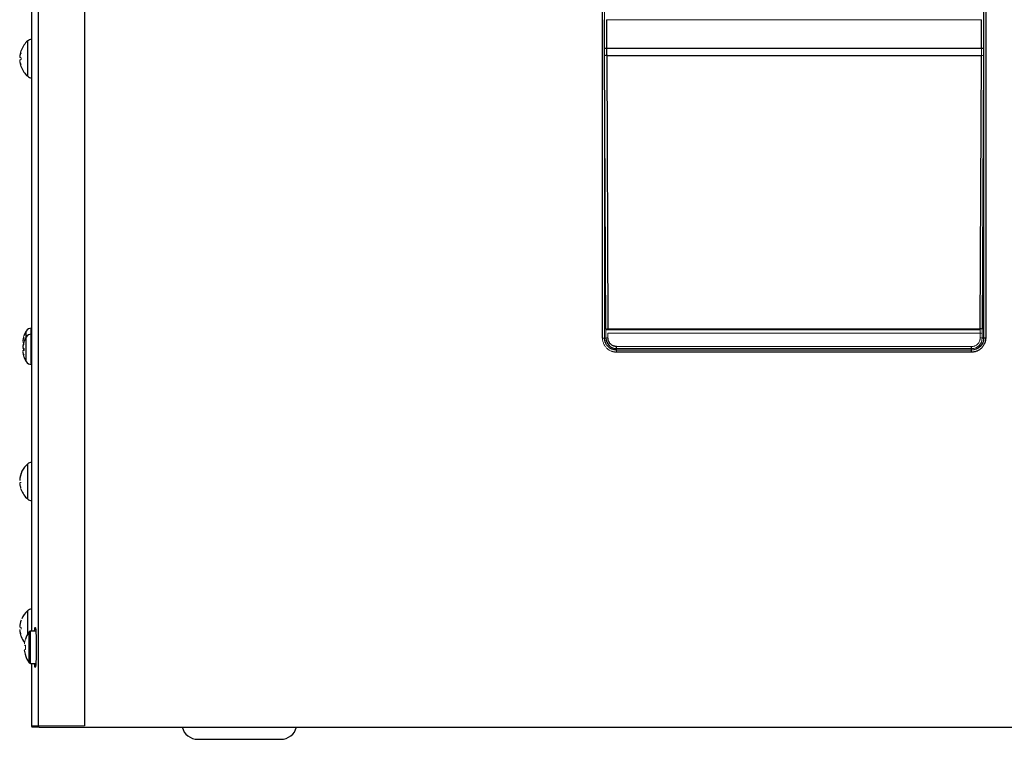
# Paper-space layout '_Left' of a CAD drawing. Header units: millimetres. Extents: x -208 to 254, y -21 to 401.
# Tile 1 of 6: x -188 to 56, y -21 to 158. Entities that reach past the tile are written whole.
import ezdxf

# ---------------------------------------------------------------- set-up
doc = ezdxf.new("R2010")
doc.units = ezdxf.units.MM

psp = doc.layouts.new('_Left')

# ---------------------------------------------------------------- linework, layer by layer
at = {"color": 7, "linetype": 'Continuous', "lineweight": 25}
for p, q in [((-183.81, 399.3), (-183.81, -17.2)), ((-172.31, 399.55), (-172.31, -17.2)), ((-185.41, 375.8), (-185.41, 6.3)), ((-43.9, 78.95), (-43.9, 303.15)), ((50.58, 303.15), (50.58, 78.95)), ((51.08, 303.15), (51.08, 78.95)), ((-43.37, 150.75), (-43.37, 157.82)), ((-42.87, 157.85), (-42.87, 150.75)), ((50.05, 150.75), (50.05, 157.85)), ((50.55, 157.82), (50.55, 150.75)), ((50.55, 150.75), (-43.37, 150.75)), ((-43.04, 81.13), (-43.36, 148.88)), ((-42.86, 148.97), (-42.54, 81.21)), ((-42.86, 148.97), (50.05, 148.97)), ((49.73, 81.21), (50.05, 148.97)), ((50.55, 148.88), (50.23, 81.13)), ((-185.41, 81.4), (-185.47, 81.4)), ((-43.04, 81.05), (49.73, 81.05)), ((-185.41, 79.9), (-185.47, 79.9)), ((51.08, 78.95), (50.22, 78.95)), ((-40.41, 75.46), (-40.41, 76.86)), ((47.59, 75.96), (-40.41, 75.96)), ((47.59, 75.46), (47.59, 76.86)), ((47.59, 75.46), (-40.41, 75.46)), ((-185.47, 72.4), (-185.41, 72.4)), ((-184.36, 6.3), (-185.7, 6.3)), ((-187.18, 2.82), (-186.93, 2.82)), ((-185.7, -1.7), (-184.36, -1.7)), ((-185.41, -1.7), (-185.41, -17.2)), ((-183.56, -17.45), (-185.16, -17.45)), ((-172.31, -17.45), (184.41, -17.45)), ((-144.2, -20.5), (-133.91, -20.5))]:
    psp.add_line(p, q, dxfattribs=at)
at = {"color": 144, "linetype": 'Continuous', "lineweight": 18}
for p, q in [((-43.4, 78.95), (-43.4, 303.15)), ((-42.87, 157.85), (50.05, 157.85)), ((49.73, 81.21), (-42.54, 81.21)), ((-43.9, 78.95), (-43.04, 78.95)), ((-43.04, 78.95), (-43.04, 80.1)), ((-42.54, 78.98), (-42.54, 80.13)), ((-42.54, 80.13), (49.72, 80.13)), ((49.72, 80.13), (49.72, 78.98)), ((50.22, 80.1), (50.22, 78.95)), ((-187.57, 76.52), (-187.52, 76.69)), ((-187.52, 75.61), (-187.57, 75.78)), ((-187.52, 76.7), (-187.48, 76.52)), ((-187.39, 76.51), (-187.51, 76.52)), ((47.59, 76.86), (-40.41, 76.86)), ((47.59, 76.32), (-40.41, 76.32)), ((-188.33, 7.55), (-188.35, 7.27)), ((-186.93, 1.79), (-187.18, 1.79)), ((-186.93, 0.32), (-187.14, 1.28)), ((-185.41, -17.2), (-172.31, -17.2))]:
    psp.add_line(p, q, dxfattribs=at)
at = {"color": 8, "linetype": 'Continuous', "lineweight": 25}
for p, q in [((-186.36, 143.82), (-186.36, 152.58)), ((-186.75, 73.12), (-186.75, 80.68)), ((-185.47, 72.4), (-185.47, 81.4)), ((-186.36, 5.6), (-186.36, 11.38)), ((-185.99, -1.55), (-185.99, 6.15)), ((-185.7, -1.7), (-185.7, 6.3))]:
    psp.add_line(p, q, dxfattribs=at)
at = {"color": 7, "linetype": 'Continuous', "lineweight": 25}
for centre, radius, start, end in [((-182.56, 148.2), 5.8, 130.9035, 159.4142), ((-185.37, 151.45), 1.5, 91.2551, 130.9035), ((-42.98, 148.16), 0.822, 82.0915, 118.075), ((-182.56, 148.2), 5.8, 200.6179, 229.0965), ((-185.37, 144.95), 1.5, 229.0965, 268.7449), ((-181.81, 77.65), 5.8, 148.4491, 159.4142), ((-185.47, 79.9), 1.5, 90, 148.4491), ((49.84, 80.4), 0.822, 61.925, 97.9085), ((-181.81, 76.15), 5.8, 148.4491, 159.4142), ((-185.47, 78.4), 1.5, 90, 148.4491), ((-181.81, 76.15), 5.8, 200.6179, 211.5509), ((-185.47, 73.9), 1.5, 211.5509, 270), ((-182.56, 43.4), 5.8, 130.9473, 177.3769), ((-185.37, 46.65), 1.5, 91.2551, 130.9473), ((-182.56, 43.4), 5.8, 200.6179, 229.1009), ((-185.37, 40.15), 1.5, 229.0611, 268.7449), ((-182.56, 7), 5.8, 130.9035, 155.8907), ((-185.37, 10.25), 1.5, 91.2551, 130.9035), ((-182.56, 7), 5.8, 200.6179, 217.179), ((-180.76, 2.3), 6.5, 143.6416, 162.1803), ((-185.7, 5.94), 0.36, 90, 143.6416), ((-180.76, 2.3), 6.48, 186.1513, 197.8351), ((-180.76, 2.3), 6.5, 197.8437, 216.3584), ((-185.7, -1.34), 0.36, 216.3584, 270), ((-183.56, -17.2), 0.25, 181.0176, 270), ((-144.2, -16.5), 4, 194.021, 270), ((-123.62, -16.5), 4, 270, 346.054)]:
    psp.add_arc(centre, radius, start, end, dxfattribs=at)
at = {"color": 144, "linetype": 'Continuous', "lineweight": 18}
for centre, radius, start, end in [((50.16, 148.16), 0.822, 61.925, 97.9085), ((-42.66, 80.4), 0.822, 82.0915, 118.075), ((-42.65, 77.05), 1.93, 86.5438, 101.4395), ((49.84, 78.2), 1.93, 78.5605, 93.4562), ((49.84, 77.05), 1.93, 78.5605, 93.4562)]:
    psp.add_arc(centre, radius, start, end, dxfattribs=at)
for points, knots in [([(-187.98, 150.24), (-188.01, 150.18), (-188.06, 150.03), (-188.14, 149.78), (-188.2, 149.52), (-188.25, 149.28), (-188.28, 149.12), (-188.3, 148.98), (-188.31, 148.9), (-188.32, 148.85), (-188.32, 148.83), (-188.32, 148.81), (-188.32, 148.79), (-188.32, 148.77), (-188.32, 148.76), (-188.32, 148.75), (-188.32, 148.74), (-188.32, 148.74), (-188.32, 148.74)], [0, 0, 0, 0, 0.122606, 0.289372, 0.500316, 0.618594, 0.750566, 0.81157, 0.875741, 0.897882, 0.907028, 0.922534, 0.938115, 0.95135, 0.961655, 0.969196, 0.985196, 1, 1, 1, 1]), ([(-187.98, 149.67), (-188.01, 149.62), (-188.05, 149.52), (-188.11, 149.37), (-188.16, 149.24), (-188.22, 149.07), (-188.28, 148.85), (-188.31, 148.66), (-188.32, 148.57)], [0, 0, 0, 0, 0.1460318, 0.2812593, 0.4006403, 0.500014, 0.7554866, 1, 1, 1, 1]), ([(50.05, 148.97), (50.05, 149.07), (50.05, 149.27), (50.05, 149.56), (50.05, 149.86), (50.05, 150.15), (50.05, 150.45), (50.05, 150.65), (50.05, 150.75)], [0, 0, 0, 0, 0.167039, 0.333928, 0.500669, 0.667261, 0.833705, 1, 1, 1, 1]), ([(50.55, 150.75), (50.55, 150.64), (50.55, 150.44), (50.55, 150.12), (50.55, 149.81), (50.55, 149.5), (50.55, 149.19), (50.55, 148.99), (50.55, 148.88)], [0, 0, 0, 0, 0.1669131, 0.33353, 0.4999986, 0.6664676, 0.8330854, 1, 1, 1, 1]), ([(-188.32, 148.57), (-188.32, 148.56), (-188.32, 148.54), (-188.32, 148.52), (-188.32, 148.49), (-188.32, 148.47), (-188.32, 148.47), (-188.32, 148.47)], [0, 0, 0, 0, 0.168911, 0.331647, 0.500562, 0.750796, 1, 1, 1, 1]), ([(-188.32, 148.47), (-188.31, 148.47), (-188.29, 148.47), (-188.25, 148.46), (-188.2, 148.46), (-188.15, 148.46), (-188.1, 148.45), (-188.04, 148.44), (-188, 148.44), (-187.98, 148.43)], [0, 0, 0, 0, 0.171971, 0.334226, 0.486773, 0.629616, 0.762763, 0.886221, 1, 1, 1, 1]), ([(-187.98, 147.97), (-188.01, 147.96), (-188.07, 147.95), (-188.14, 147.95), (-188.21, 147.94), (-188.27, 147.93), (-188.3, 147.93), (-188.32, 147.93)], [0, 0, 0, 0, 0.1620035, 0.342984, 0.5429654, 0.7619658, 1, 1, 1, 1]), ([(-187.98, 146.72), (-188.01, 146.77), (-188.05, 146.85), (-188.11, 146.97), (-188.16, 147.08), (-188.22, 147.23), (-188.28, 147.42), (-188.31, 147.58), (-188.32, 147.66)], [0, 0, 0, 0, 0.1460318, 0.2812593, 0.4006403, 0.500014, 0.7554866, 1, 1, 1, 1]), ([(-188.32, 147.66), (-188.32, 147.66), (-188.32, 147.66), (-188.32, 147.65), (-188.32, 147.63), (-188.32, 147.61), (-188.32, 147.59), (-188.32, 147.57), (-188.32, 147.55), (-188.31, 147.5), (-188.3, 147.42), (-188.28, 147.28), (-188.25, 147.12), (-188.21, 146.9), (-188.16, 146.7), (-188.1, 146.5), (-188.04, 146.33), (-188, 146.22), (-187.98, 146.16)], [0, 0, 0, 0, 0.015731, 0.031683, 0.04478, 0.063341, 0.077298, 0.093612, 0.102417, 0.125409, 0.186954, 0.250475, 0.382287, 0.500497, 0.658935, 0.777132, 0.892734, 1, 1, 1, 1]), ([(-187.98, 148.43), (-187.98, 148.39), (-187.98, 148.32), (-187.98, 148.2), (-187.98, 148.08), (-187.98, 148.01), (-187.98, 147.97)], [0, 0, 0, 0, 0.250359, 0.5, 0.749641, 1, 1, 1, 1]), ([(-43.04, 80.1), (-43.04, 80.19), (-43.04, 80.36), (-43.04, 80.61), (-43.04, 80.87), (-43.04, 81.04), (-43.04, 81.13)], [0, 0, 0, 0, 0.250092, 0.499999, 0.749906, 1, 1, 1, 1]), ([(50.23, 81.13), (50.23, 81.04), (50.23, 80.87), (50.23, 80.61), (50.22, 80.36), (50.22, 80.19), (50.22, 80.1)], [0, 0, 0, 0, 0.250094, 0.500001, 0.749908, 1, 1, 1, 1]), ([(-187.23, 79.69), (-187.26, 79.63), (-187.31, 79.48), (-187.39, 79.23), (-187.45, 78.97), (-187.5, 78.73), (-187.53, 78.57), (-187.55, 78.43), (-187.56, 78.35), (-187.57, 78.3), (-187.57, 78.28), (-187.57, 78.26), (-187.57, 78.24), (-187.57, 78.22), (-187.57, 78.21), (-187.57, 78.2), (-187.57, 78.19), (-187.57, 78.19), (-187.57, 78.19)], [0, 0, 0, 0, 0.122606, 0.289372, 0.500316, 0.618594, 0.750566, 0.81157, 0.875741, 0.897882, 0.907028, 0.922534, 0.938115, 0.95135, 0.961655, 0.969196, 0.985196, 1, 1, 1, 1]), ([(-187.57, 78.19), (-187.56, 78.25), (-187.54, 78.35), (-187.5, 78.51), (-187.44, 78.69), (-187.36, 78.89), (-187.28, 79.04), (-187.23, 79.13)], [0, 0, 0, 0, 0.161279, 0.3290092, 0.5000405, 0.7187561, 1, 1, 1, 1]), ([(-187.23, 78.19), (-187.26, 78.13), (-187.31, 77.98), (-187.39, 77.73), (-187.45, 77.47), (-187.5, 77.23), (-187.53, 77.07), (-187.55, 76.93), (-187.56, 76.85), (-187.57, 76.8), (-187.57, 76.78), (-187.57, 76.76), (-187.57, 76.74), (-187.57, 76.72), (-187.57, 76.71), (-187.57, 76.7), (-187.57, 76.69), (-187.57, 76.69), (-187.57, 76.69)], [0, 0, 0, 0, 0.122606, 0.289372, 0.500316, 0.618594, 0.750566, 0.81157, 0.875741, 0.897882, 0.907028, 0.922534, 0.938115, 0.95135, 0.961655, 0.969196, 0.985196, 1, 1, 1, 1]), ([(-40.41, 75.46), (-40.47, 75.46), (-40.58, 75.46), (-40.75, 75.48), (-40.92, 75.5), (-41.09, 75.53), (-41.25, 75.56), (-41.42, 75.61), (-41.58, 75.67), (-41.8, 75.75), (-42.06, 75.87), (-42.35, 76.05), (-42.63, 76.25), (-42.96, 76.55), (-43.32, 77), (-43.59, 77.5), (-43.75, 77.93), (-43.83, 78.26), (-43.89, 78.61), (-43.89, 78.83), (-43.9, 78.95)], [0, 0, 0, 0, 0.031314, 0.062491, 0.093608, 0.124744, 0.155976, 0.187381, 0.219035, 0.251013, 0.313408, 0.37581, 0.438188, 0.500229, 0.62448, 0.749107, 0.811699, 0.874283, 0.937328, 1, 1, 1, 1]), ([(49.72, 78.98), (49.72, 78.94), (49.72, 78.84), (49.7, 78.71), (49.68, 78.57), (49.65, 78.43), (49.61, 78.3), (49.53, 78.08), (49.37, 77.79), (49.11, 77.47), (48.79, 77.21), (48.45, 77.03), (48.15, 76.92), (47.87, 76.87), (47.68, 76.86), (47.59, 76.86)], [0, 0, 0, 0, 0.041753, 0.083299, 0.124822, 0.166503, 0.208521, 0.251052, 0.376086, 0.499942, 0.623614, 0.749016, 0.833535, 0.916702, 1, 1, 1, 1]), ([(-187.57, 78.02), (-187.57, 78.01), (-187.57, 77.99), (-187.57, 77.97), (-187.57, 77.94), (-187.57, 77.92), (-187.57, 77.92), (-187.57, 77.92)], [0, 0, 0, 0, 0.168911, 0.331647, 0.500562, 0.750796, 1, 1, 1, 1]), ([(-187.23, 77.88), (-187.26, 77.89), (-187.32, 77.9), (-187.39, 77.9), (-187.46, 77.91), (-187.52, 77.92), (-187.55, 77.92), (-187.57, 77.92)], [0, 0, 0, 0, 0.162003, 0.342984, 0.542965, 0.761966, 1, 1, 1, 1]), ([(-187.57, 76.69), (-187.56, 76.75), (-187.54, 76.85), (-187.5, 77.01), (-187.44, 77.19), (-187.36, 77.39), (-187.28, 77.54), (-187.23, 77.63)], [0, 0, 0, 0, 0.161279, 0.329009, 0.50004, 0.718756, 1, 1, 1, 1]), ([(-187.57, 77.11), (-187.57, 77.11), (-187.57, 77.11), (-187.57, 77.1), (-187.57, 77.08), (-187.57, 77.06), (-187.57, 77.04), (-187.57, 77.03), (-187.57, 77.02), (-187.57, 77.01), (-187.56, 76.94), (-187.55, 76.87), (-187.53, 76.8)], [0, 0, 0, 0, 0.068263, 0.137481, 0.194313, 0.274855, 0.335419, 0.40621, 0.40762, 0.41762, 0.444418, 1, 1, 1, 1]), ([(-187.57, 76.52), (-187.57, 76.51), (-187.57, 76.49), (-187.57, 76.47), (-187.57, 76.44), (-187.57, 76.42), (-187.57, 76.42), (-187.57, 76.42)], [0, 0, 0, 0, 0.168911, 0.331647, 0.500562, 0.750796, 1, 1, 1, 1]), ([(-187.23, 76.38), (-187.26, 76.39), (-187.32, 76.4), (-187.39, 76.4), (-187.46, 76.41), (-187.52, 76.42), (-187.55, 76.42), (-187.57, 76.42)], [0, 0, 0, 0, 0.162003, 0.342984, 0.542965, 0.761966, 1, 1, 1, 1]), ([(-187.57, 76.42), (-187.56, 76.42), (-187.54, 76.42), (-187.5, 76.41), (-187.45, 76.41), (-187.4, 76.41), (-187.35, 76.4), (-187.29, 76.39), (-187.25, 76.39), (-187.23, 76.38)], [0, 0, 0, 0, 0.171971, 0.334226, 0.486773, 0.629616, 0.762763, 0.886221, 1, 1, 1, 1]), ([(-187.57, 75.88), (-187.56, 75.88), (-187.54, 75.88), (-187.5, 75.89), (-187.45, 75.89), (-187.4, 75.89), (-187.35, 75.9), (-187.29, 75.91), (-187.25, 75.91), (-187.23, 75.92)], [0, 0, 0, 0, 0.171971, 0.334226, 0.486773, 0.629616, 0.762763, 0.886221, 1, 1, 1, 1]), ([(-187.23, 75.92), (-187.26, 75.91), (-187.32, 75.9), (-187.39, 75.9), (-187.46, 75.89), (-187.52, 75.88), (-187.55, 75.88), (-187.57, 75.88)], [0, 0, 0, 0, 0.162003, 0.342984, 0.542965, 0.761966, 1, 1, 1, 1]), ([(-187.57, 75.88), (-187.57, 75.88), (-187.57, 75.88), (-187.57, 75.87), (-187.57, 75.85), (-187.57, 75.82), (-187.57, 75.79), (-187.57, 75.78)], [0, 0, 0, 0, 0.168703, 0.331408, 0.500585, 0.750542, 1, 1, 1, 1]), ([(-187.47, 76.41), (-187.47, 76.4), (-187.44, 76.22), (-187.37, 76.05), (-187.32, 75.89)], [0, 0, 0, 0, 0.061661, 1, 1, 1, 1]), ([(-187.23, 76.38), (-187.23, 76.34), (-187.23, 76.27), (-187.23, 76.15), (-187.23, 76.03), (-187.23, 75.96), (-187.23, 75.92)], [0, 0, 0, 0, 0.250359, 0.5, 0.749641, 1, 1, 1, 1]), ([(-187.23, 74.67), (-187.26, 74.72), (-187.3, 74.8), (-187.36, 74.92), (-187.41, 75.03), (-187.47, 75.18), (-187.53, 75.37), (-187.56, 75.53), (-187.57, 75.61)], [0, 0, 0, 0, 0.146032, 0.281259, 0.40064, 0.500014, 0.755487, 1, 1, 1, 1]), ([(-187.57, 75.61), (-187.57, 75.61), (-187.57, 75.61), (-187.57, 75.6), (-187.57, 75.58), (-187.57, 75.56), (-187.57, 75.54), (-187.57, 75.52), (-187.57, 75.5), (-187.56, 75.45), (-187.55, 75.37), (-187.53, 75.23), (-187.5, 75.07), (-187.46, 74.85), (-187.41, 74.65), (-187.35, 74.45), (-187.29, 74.28), (-187.25, 74.17), (-187.23, 74.11)], [0, 0, 0, 0, 0.015731, 0.031683, 0.04478, 0.063341, 0.077298, 0.093612, 0.102417, 0.125409, 0.186954, 0.250475, 0.382287, 0.500497, 0.658935, 0.777132, 0.892734, 1, 1, 1, 1]), ([(-187.98, 45.44), (-188, 45.39), (-188.05, 45.26), (-188.11, 45.06), (-188.17, 44.85), (-188.22, 44.66), (-188.25, 44.47), (-188.28, 44.31), (-188.3, 44.18), (-188.31, 44.1), (-188.32, 44.05), (-188.32, 44.03), (-188.32, 44.02), (-188.32, 44.01), (-188.32, 44), (-188.32, 43.99), (-188.32, 43.97), (-188.32, 43.96), (-188.32, 43.95), (-188.32, 43.95), (-188.32, 43.95), (-188.32, 43.94), (-188.32, 43.94), (-188.32, 43.94)], [0, 0, 0, 0, 0.105179, 0.250121, 0.403725, 0.500114, 0.631468, 0.750247, 0.813248, 0.875365, 0.896047, 0.906638, 0.914086, 0.919952, 0.929013, 0.937935, 0.949267, 0.959405, 0.967784, 0.977199, 0.983944, 0.990702, 1, 1, 1, 1]), ([(-188.32, 43.13), (-188.31, 43.13), (-188.29, 43.13), (-188.25, 43.14), (-188.2, 43.14), (-188.15, 43.14), (-188.1, 43.15), (-188.04, 43.16), (-188, 43.16), (-187.98, 43.17)], [0, 0, 0, 0, 0.171971, 0.334226, 0.486773, 0.629616, 0.762763, 0.886221, 1, 1, 1, 1]), ([(-188.32, 43.03), (-188.31, 42.97), (-188.29, 42.85), (-188.25, 42.66), (-188.19, 42.46), (-188.11, 42.21), (-188.03, 42.03), (-187.98, 41.93)], [0, 0, 0, 0, 0.161279, 0.329009, 0.50004, 0.718756, 1, 1, 1, 1]), ([(-188.32, 42.86), (-188.32, 42.86), (-188.32, 42.86), (-188.32, 42.85), (-188.32, 42.83), (-188.32, 42.81), (-188.32, 42.79), (-188.32, 42.77), (-188.32, 42.75), (-188.31, 42.7), (-188.3, 42.62), (-188.28, 42.48), (-188.25, 42.32), (-188.21, 42.1), (-188.16, 41.9), (-188.1, 41.7), (-188.04, 41.53), (-188, 41.42), (-187.98, 41.36)], [0, 0, 0, 0, 0.015731, 0.031683, 0.04478, 0.063341, 0.077298, 0.093612, 0.102417, 0.125409, 0.186954, 0.250475, 0.382287, 0.500497, 0.658935, 0.777132, 0.892734, 1, 1, 1, 1]), ([(-188.32, 7.27), (-188.32, 7.27), (-188.32, 7.27), (-188.32, 7.28), (-188.32, 7.3), (-188.32, 7.33), (-188.32, 7.36), (-188.32, 7.37)], [0, 0, 0, 0, 0.168703, 0.331408, 0.500585, 0.750542, 1, 1, 1, 1]), ([(-187.98, 7.23), (-188.01, 7.24), (-188.07, 7.25), (-188.14, 7.25), (-188.21, 7.26), (-188.27, 7.27), (-188.3, 7.27), (-188.32, 7.27)], [0, 0, 0, 0, 0.162003, 0.342984, 0.542965, 0.761966, 1, 1, 1, 1]), ([(-187.98, 7.23), (-188.01, 7.24), (-188.07, 7.25), (-188.14, 7.25), (-188.21, 7.26), (-188.27, 7.27), (-188.3, 7.27), (-188.32, 7.27)], [0, 0, 0, 0, 0.162003, 0.342984, 0.542965, 0.761966, 1, 1, 1, 1]), ([(-188.32, 6.73), (-188.32, 6.73), (-188.32, 6.73), (-188.32, 6.72), (-188.32, 6.7), (-188.32, 6.68), (-188.32, 6.66), (-188.32, 6.64), (-188.32, 6.63)], [0, 0, 0, 0, 0.1763388, 0.348556, 0.5179087, 0.6831803, 0.8433253, 1, 1, 1, 1]), ([(-188.32, 6.63), (-188.31, 6.57), (-188.29, 6.45), (-188.25, 6.26), (-188.19, 6.06), (-188.11, 5.81), (-188.03, 5.63), (-187.98, 5.53)], [0, 0, 0, 0, 0.161279, 0.329009, 0.50004, 0.718756, 1, 1, 1, 1]), ([(-188.32, 6.46), (-188.32, 6.46), (-188.32, 6.46), (-188.32, 6.45), (-188.32, 6.43), (-188.32, 6.41), (-188.32, 6.39), (-188.32, 6.37), (-188.32, 6.35), (-188.31, 6.3), (-188.3, 6.22), (-188.28, 6.08), (-188.25, 5.92), (-188.21, 5.7), (-188.16, 5.5), (-188.1, 5.3), (-188.04, 5.13), (-188, 5.02), (-187.98, 4.96)], [0, 0, 0, 0, 0.0157314, 0.0316829, 0.0447801, 0.0633411, 0.0772984, 0.0936122, 0.102417, 0.1254086, 0.186954, 0.2504753, 0.3822869, 0.5004968, 0.6589345, 0.7771315, 0.8927341, 1, 1, 1, 1]), ([(-187.98, 6.77), (-187.98, 6.81), (-187.98, 6.88), (-187.98, 7), (-187.98, 7.12), (-187.98, 7.19), (-187.98, 7.23)], [0, 0, 0, 0, 0.250359, 0.5, 0.749641, 1, 1, 1, 1]), ([(-186.93, 4.28), (-186.95, 4.21), (-186.99, 4.07), (-187.05, 3.85), (-187.1, 3.63), (-187.14, 3.4), (-187.17, 3.25), (-187.18, 3.17)], [0, 0, 0, 0, 0.194876, 0.392313, 0.592311, 0.794873, 1, 1, 1, 1]), ([(-186.93, 4.28), (-186.93, 4.29), (-186.94, 4.29), (-186.94, 4.29), (-186.94, 4.29), (-186.93, 4.29), (-186.93, 4.28)], [0, 0, 0, 0, 0.250074, 0.5, 0.749926, 1, 1, 1, 1]), ([(-186.93, 2.82), (-186.93, 2.73), (-186.94, 2.56), (-186.94, 2.3), (-186.94, 2.04), (-186.93, 1.87), (-186.93, 1.79)], [0, 0, 0, 0, 0.250005, 0.5, 0.749995, 1, 1, 1, 1]), ([(-186.93, 0.32), (-186.93, 0.31), (-186.94, 0.31), (-186.94, 0.31), (-186.94, 0.31), (-186.93, 0.31), (-186.93, 0.32)], [0, 0, 0, 0, 0.250074, 0.5, 0.749926, 1, 1, 1, 1]), ([(-186.93, 0.32), (-186.93, 0.31), (-186.94, 0.31), (-186.94, 0.31), (-186.94, 0.31), (-186.93, 0.31), (-186.93, 0.32)], [0, 0, 0, 0, 0.250074, 0.5, 0.749926, 1, 1, 1, 1])]:
    psp.add_open_spline(points, degree=3, knots=knots, dxfattribs=at)
at = {"color": 7, "linetype": 'Continuous', "lineweight": 25}
for points, knots in [([(-43.36, 148.88), (-43.36, 148.99), (-43.37, 149.19), (-43.37, 149.5), (-43.37, 149.81), (-43.37, 150.12), (-43.37, 150.44), (-43.37, 150.64), (-43.37, 150.75)], [0, 0, 0, 0, 0.166915, 0.333532, 0.500001, 0.66647, 0.833087, 1, 1, 1, 1]), ([(-42.87, 150.75), (-42.87, 150.65), (-42.87, 150.45), (-42.87, 150.15), (-42.87, 149.86), (-42.87, 149.56), (-42.87, 149.27), (-42.86, 149.07), (-42.86, 148.97)], [0, 0, 0, 0, 0.166295, 0.332739, 0.499331, 0.666072, 0.832961, 1, 1, 1, 1]), ([(-188.32, 147.93), (-188.32, 147.93), (-188.32, 147.93), (-188.32, 147.93), (-188.32, 147.92), (-188.32, 147.92), (-188.32, 147.91), (-188.32, 147.9), (-188.32, 147.89), (-188.32, 147.89), (-188.32, 147.88), (-188.32, 147.87), (-188.32, 147.85), (-188.32, 147.84), (-188.32, 147.82), (-188.32, 147.81), (-188.32, 147.79), (-188.32, 147.76), (-188.32, 147.74)], [0, 0, 0, 0, 0.0000333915, 0.0000333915, 0.0000333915, 0.0000667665, 0.0000667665, 0.0000667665, 0.0001005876, 0.0001005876, 0.0001005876, 0.0001342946, 0.0001342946, 0.0001342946, 0.0001807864, 0.0001807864, 0.0001807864, 0.0002461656, 0.0002461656, 0.0002461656, 0.0002461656]), ([(-40.41, 76.86), (-40.45, 76.86), (-40.55, 76.86), (-40.69, 76.87), (-40.82, 76.9), (-40.96, 76.93), (-41.09, 76.97), (-41.31, 77.05), (-41.6, 77.2), (-41.92, 77.47), (-42.19, 77.79), (-42.36, 78.12), (-42.47, 78.43), (-42.53, 78.71), (-42.53, 78.89), (-42.54, 78.98)], [0, 0, 0, 0, 0.041713, 0.083228, 0.124731, 0.166407, 0.208439, 0.251006, 0.375987, 0.499912, 0.623516, 0.748977, 0.833446, 0.916635, 1, 1, 1, 1]), ([(51.08, 78.95), (51.08, 78.89), (51.08, 78.78), (51.06, 78.61), (51.04, 78.44), (51.01, 78.27), (50.97, 78.1), (50.93, 77.94), (50.87, 77.77), (50.79, 77.56), (50.67, 77.3), (50.49, 77.01), (50.29, 76.73), (49.99, 76.39), (49.54, 76.03), (49.04, 75.76), (48.61, 75.61), (48.28, 75.52), (47.94, 75.47), (47.71, 75.46), (47.59, 75.46)], [0, 0, 0, 0, 0.031319, 0.0625, 0.09362, 0.124757, 0.15599, 0.187394, 0.219045, 0.251019, 0.313416, 0.375815, 0.438194, 0.500232, 0.624485, 0.749113, 0.811707, 0.874286, 0.937332, 1, 1, 1, 1]), ([(-186.36, 39.02), (-186.36, 39.02), (-186.36, 39.02), (-186.36, 39.03), (-186.36, 39.06), (-186.36, 39.1), (-186.36, 39.18), (-186.36, 39.37), (-186.36, 39.7), (-186.36, 40.26), (-186.36, 40.97), (-186.36, 41.74), (-186.36, 42.57), (-186.36, 43.4), (-186.36, 44.23), (-186.36, 45.06), (-186.35, 45.83), (-186.36, 46.53), (-186.36, 47.07), (-186.36, 47.41), (-186.36, 47.6), (-186.36, 47.7), (-186.36, 47.75), (-186.36, 47.78), (-186.36, 47.78), (-186.36, 47.78)], [0, 0, 0, 0, 0.015026, 0.029968, 0.044944, 0.060067, 0.089844, 0.120117, 0.182487, 0.250064, 0.312829, 0.38002, 0.439336, 0.499989, 0.560537, 0.619956, 0.687417, 0.749916, 0.814745, 0.874875, 0.906432, 0.93743, 0.958403, 0.979156, 1, 1, 1, 1]), ([(-187.98, 9.05), (-188.08, 8.79), (-188.16, 8.52), (-188.25, 8.12), (-188.27, 7.98), (-188.3, 7.81), (-188.3, 7.77), (-188.31, 7.7), (-188.31, 7.67), (-188.32, 7.63), (-188.32, 7.62), (-188.32, 7.6), (-188.32, 7.59), (-188.32, 7.57), (-188.32, 7.56), (-188.32, 7.55), (-188.32, 7.55), (-188.32, 7.54), (-188.32, 7.54), (-188.32, 7.54), (-188.32, 7.54), (-188.32, 7.55)], [0, 0, 0, 0, 0.5, 0.5, 0.75, 0.75, 0.8125, 0.8125, 0.875, 0.875, 0.890625, 0.890625, 0.90625, 0.90625, 0.9375, 0.9375, 0.953125, 0.953125, 0.96875, 0.96875, 1, 1, 1, 1]), ([(-184.67, 6.3), (-184.66, 6.45), (-184.63, 6.83), (-184.58, 7.19), (-184.52, 7.35), (-184.45, 7.2), (-184.39, 6.76), (-184.34, 6.12), (-184.3, 5.14), (-184.26, 3.84), (-184.26, 2.77), (-184.25, 2.3)], [0, 0, 0, 0, 0.065952, 0.175404, 0.288242, 0.40108, 0.510532, 0.613785, 0.708952, 0.871515, 1, 1, 1, 1]), ([(-184.25, 2.3), (-184.26, 1.83), (-184.26, 0.76), (-184.3, -0.54), (-184.34, -1.52), (-184.39, -2.16), (-184.45, -2.6), (-184.52, -2.75), (-184.58, -2.59), (-184.63, -2.23), (-184.66, -1.85), (-184.67, -1.7)], [0, 0, 0, 0, 0.128485, 0.2910472, 0.3862138, 0.489467, 0.5989186, 0.7117565, 0.8245945, 0.9340461, 1, 1, 1, 1]), ([(-185.41, -17.2), (-185.41, -17.22), (-185.4, -17.25), (-185.39, -17.31), (-185.35, -17.36), (-185.3, -17.41), (-185.23, -17.44), (-185.18, -17.45), (-185.16, -17.45)], [0, 0, 0, 0, 0.12881, 0.272774, 0.431887, 0.606139, 0.795517, 1, 1, 1, 1]), ([(-183.56, -17.45), (-183.56, -17.45), (-183.27, -17.45), (-182.14, -17.45), (-181.31, -17.45), (-179.22, -17.45), (-177.98, -17.45), (-175.25, -17.45), (-173.78, -17.45), (-172.31, -17.45)], [0, 0, 0, 0, 0.25, 0.25, 0.5, 0.5, 0.75, 0.75, 1, 1, 1, 1]), ([(-133.91, -20.5), (-133.81, -20.5), (-133.62, -20.5), (-133.32, -20.5), (-133.03, -20.5), (-132.74, -20.5), (-132.47, -20.5), (-132.13, -20.5), (-131.66, -20.5), (-130.66, -20.5), (-129.28, -20.5), (-127.74, -20.5), (-126.5, -20.5), (-125.54, -20.5), (-124.83, -20.5), (-124.38, -20.5), (-124.1, -20.5), (-123.87, -20.5), (-123.74, -20.5), (-123.67, -20.5), (-123.64, -20.5), (-123.62, -20.5), (-123.62, -20.5), (-123.62, -20.5)], [0, 0, 0, 0, 0.018077, 0.036153, 0.05423, 0.072307, 0.090384, 0.105514, 0.135468, 0.18078, 0.295203, 0.409625, 0.516342, 0.602161, 0.687979, 0.764762, 0.803112, 0.841611, 0.920765, 0.934049, 0.960301, 0.984541, 1, 1, 1, 1])]:
    psp.add_open_spline(points, degree=3, knots=knots, dxfattribs=at)
at = {"color": 144, "linetype": 'Continuous', "lineweight": 18}
for points in [[(49.73, 81.21), (49.73, 80.86), (49.72, 80.5), (49.72, 80.13)], [(47.59, 76.32), (48.29, 76.32), (49.65, 76.9), (50.22, 78.25), (50.22, 78.95)]]:
    psp.add_open_spline(points, degree=3, dxfattribs=at)
at = {"color": 7, "linetype": 'Continuous', "lineweight": 25}
for points in [[(-40.41, 75.96), (-41.2, 75.96), (-42.75, 76.61), (-43.4, 78.16), (-43.4, 78.95)], [(-43.04, 78.95), (-43.04, 78.25), (-42.46, 76.9), (-41.11, 76.32), (-40.41, 76.32)], [(50.58, 78.95), (50.58, 78.16), (49.93, 76.61), (48.38, 75.96), (47.59, 75.96)]]:
    psp.add_open_spline(points, degree=3, dxfattribs=at)

doc.saveas('drawing.dxf')
